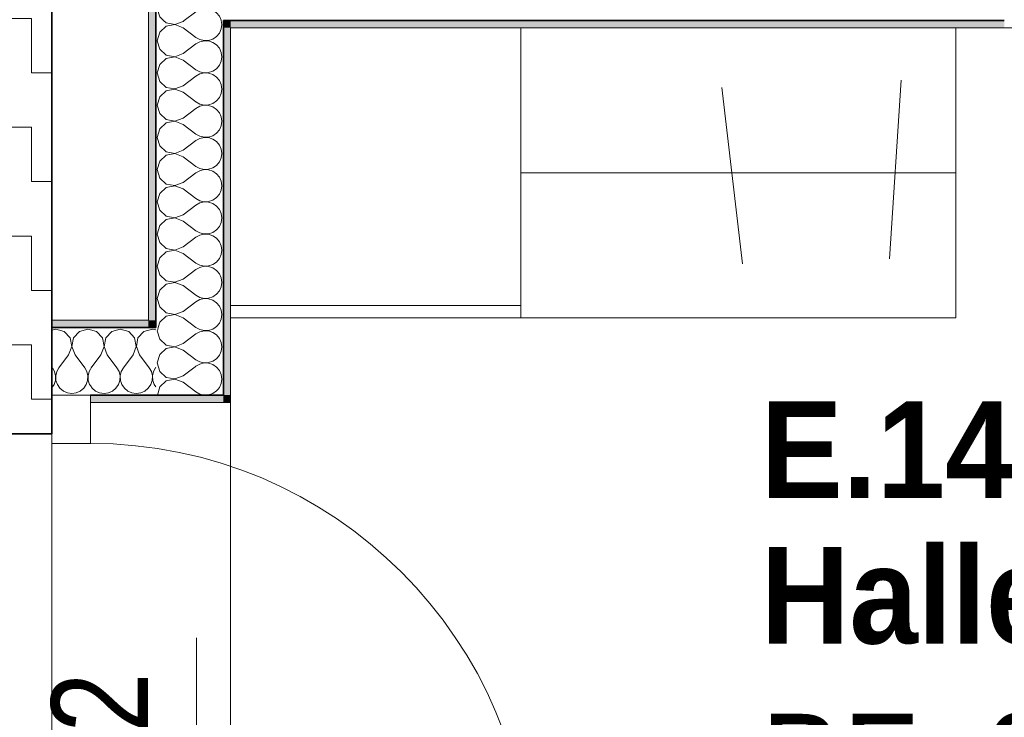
# Model space of a CAD drawing. Header units: metres. Extents: x -7.1 to 26.5, y -14.7 to 18.1.
# Tile 152 of 182: x 14.8 to 16.9, y 6.8 to 8.2. Entities that reach past the tile are written whole.
import ezdxf

# ---------------------------------------------------------------- set-up
doc = ezdxf.new("R2010")
doc.units = ezdxf.units.M
doc.header["$PDMODE"] = 65
doc.linetypes.add('AUSGEZOGEN', pattern=[0])
for name, color, linetype in [('XR$1$010 Aussenwände', 7, 'AUSGEZOGEN'), ('XR$1$010 Türen', 7, 'AUSGEZOGEN'), ('XR$1$015 Innenwände', 7, 'AUSGEZOGEN'), ('XR$1$015 Innenwände Schichttrennlinien', 7, 'AUSGEZOGEN'), ('XR$1$030 Bodenaufbauten', 7, 'AUSGEZOGEN'), ('XR$1$056 Lift', 7, 'AUSGEZOGEN'), ('XR$1$060 Möbel Einbau', 7, 'AUSGEZOGEN'), ('XR$1$065 Möbel Einrichtung', 7, 'AUSGEZOGEN'), ('XR$1$080 Raumdefinitionen Kontur', 7, 'AUSGEZOGEN'), ('XR$2$080 Raumdefinitionen Text_1', 7, 'AUSGEZOGEN'), ('XR$2$105 Bemassungen 100', 7, 'AUSGEZOGEN'), ('XR$3$010 Aussenwände Bauteilschraffuren', 7, 'AUSGEZOGEN'), ('XR$3$015 Innenwände Bauteilschraffuren', 7, 'AUSGEZOGEN'), ('XR$3$035 Decken', 7, 'AUSGEZOGEN')]:
    doc.layers.add(name, color=color, linetype=linetype)
doc.styles.add('ARIAL', font='arial.ttf')
doc.dimstyles.new('DIMSTYLE_7', dxfattribs={"dimtxt": 0.2, "dimasz": 0.3, "dimexe": 0, "dimexo": 0, "dimgap": 0.1, "dimtad": 2, "dimdec": 1, "dimlfac": 100, "dimrnd": 0.5, "dimzin": 4, "dimdsep": 46, "dimtxsty": 'ARIAL', "dimblk1": 'ALL_ML_STRICH', "dimblk2": 'ALL_ML_STRICH', "dimsah": 1, "dimcen": 0, "dimclrd": 7, "dimclre": 7, "dimclrt": 7, "dimadec": 0, "dimazin": 0, "dimtfac": 1, "dimtdec": 0, "dimtix": 1, "dimtmove": 2, "dimatfit": 3, "dimfxl": 0, "dimtvp": 1.2, "dimtzin": 0, "dimlwd": 0, "dimlwe": 18, "dimarcsym": 0})

# ---------------------------------------------------------------- blocks, each defined once
blk = doc.blocks.new('ALL_ML_STRICH')
at = {"color": 0, "linetype": 'ByBlock', "lineweight": -2}
for p, q in [((0, -0.5), (0, 0.5)), ((-0.3, -0.3), (0.3, 0.3)), ((-1, 0), (0.5, 0))]:
    blk.add_line(p, q, dxfattribs=at)
blk = doc.blocks.new('*D221')
at = {"layer": 'DEFPOINTS', "color": 7, "linetype": 'AUSGEZOGEN', "lineweight": 18, "transparency": 33554687}
for p in [(14.8672, 6.6514), (15.0463, 6.6314), (15.1909, 6.6314)]:
    blk.add_point(p, dxfattribs=at)
at = {"layer": 'XR$2$105 Bemassungen 100', "color": 7, "linetype": 'AUSGEZOGEN', "lineweight": -2, "transparency": 33554687}
for p, q in [((15.0509, 6.6514), (15.1909, 6.6514)), ((15.1909, 6.6314), (15.1909, 6.6514)), ((15.1909, 6.6314), (15.1909, 6.6314))]:
    blk.add_line(p, q, dxfattribs=at)
at = {"layer": 'XR$2$105 Bemassungen 100', "color": 7, "linetype": 'AUSGEZOGEN', "lineweight": 18, "transparency": 33554687, "xscale": 0.3, "yscale": 0.3, "zscale": 0.3}
for p, rotation in [((15.1909, 6.6314), 270), ((15.1909, 6.6514), 90)]:
    blk.add_blockref('ALL_ML_STRICH', p, dxfattribs=dict(at, rotation=rotation))
at = {"layer": 'XR$2$105 Bemassungen 100', "color": 7, "linetype": 'AUSGEZOGEN', "lineweight": 18, "transparency": 33554687, "insert": (14.9909, 6.7974), "char_height": 0.2, "width": 0.48, "attachment_point": 5, "rotation": 90, "style": 'ARIAL'}
blk.add_mtext('\\W0.80;\\A1;{\\A1;{2\\H0.132000;\\S^ ;}}', dxfattribs=at)
blk = doc.blocks.new('COMPLEXOBJECT_262')
at = {"layer": 'XR$3$015 Innenwände Bauteilschraffuren', "color": 8, "linetype": 'AUSGEZOGEN', "lineweight": 13, "transparency": 33554687}
for p, q in [((15.1109, 7.5694), (15.1101, 7.5667)), ((15.1101, 7.5667), (15.1151, 7.5491)), ((15.1151, 7.5491), (15.1285, 7.5369)), ((15.1285, 7.5369), (15.1464, 7.5335)), ((15.1151, 7.5175), (15.1101, 7.5)), ((15.1285, 7.5298), (15.1151, 7.5175)), ((15.1464, 7.5332), (15.1285, 7.5298)), ((15.1464, 7.5335), (15.1467, 7.5336)), ((15.1475, 7.5328), (15.1464, 7.5332)), ((15.1101, 7.5), (15.1151, 7.4825)), ((15.1151, 7.4825), (15.1285, 7.4702)), ((15.1464, 7.4668), (15.1634, 7.4733)), ((15.1634, 7.4733), (15.1883, 7.492)), ((15.1285, 7.4631), (15.1151, 7.4509)), ((15.1285, 7.4702), (15.1464, 7.4668)), ((15.1464, 7.4665), (15.1285, 7.4631)), ((15.1634, 7.46), (15.1464, 7.4665)), ((15.1634, 7.46), (15.1901, 7.44)), ((15.1151, 7.4509), (15.1102, 7.4335)), ((15.1901, 7.44), (15.1982, 7.4355)), ((15.1982, 7.4355), (15.207, 7.4335)), ((15.2078, 7.4335), (15.2163, 7.4339)), ((15.2163, 7.4339), (15.225, 7.4369)), ((15.225, 7.4369), (15.2326, 7.4421)), ((15.2326, 7.4421), (15.2351, 7.4451))]:
    blk.add_line(p, q, dxfattribs=at)
blk = doc.blocks.new('COMPLEXOBJECT_267')
at = {"layer": 'XR$3$015 Innenwände Bauteilschraffuren', "color": 8, "linetype": 'AUSGEZOGEN', "lineweight": 13, "transparency": 33554687}
for p, q in [((15.1285, 8.3298), (15.1151, 8.3175)), ((15.1158, 8.3485), (15.1285, 8.3369)), ((15.1285, 8.3369), (15.1464, 8.3335)), ((15.1464, 8.3332), (15.1285, 8.3298)), ((15.1464, 8.3335), (15.1634, 8.34)), ((15.1634, 8.3267), (15.1464, 8.3332)), ((15.1634, 8.34), (15.1748, 8.3485)), ((15.2422, 8.3424), (15.2395, 8.3485)), ((15.2434, 8.3333), (15.2422, 8.3424)), ((15.2422, 8.3242), (15.2434, 8.3333)), ((15.1151, 8.3175), (15.1101, 8.3)), ((15.1634, 8.3267), (15.1901, 8.3067)), ((15.225, 8.3035), (15.2326, 8.3087)), ((15.2326, 8.3087), (15.2385, 8.3158)), ((15.2385, 8.3158), (15.2422, 8.3242)), ((15.1101, 8.3), (15.1151, 8.2825)), ((15.1634, 8.2733), (15.1901, 8.2933)), ((15.1901, 8.3067), (15.1982, 8.3022)), ((15.1982, 8.2978), (15.1901, 8.2933)), ((15.1982, 8.3022), (15.2071, 8.3001)), ((15.2071, 8.2999), (15.1982, 8.2978)), ((15.2071, 8.3001), (15.2163, 8.3006)), ((15.2163, 8.2994), (15.2071, 8.2999)), ((15.2163, 8.3006), (15.225, 8.3035)), ((15.225, 8.2965), (15.2163, 8.2994)), ((15.2326, 8.2913), (15.225, 8.2965)), ((15.2385, 8.2842), (15.2326, 8.2913)), ((15.1151, 8.2825), (15.1285, 8.2702)), ((15.1285, 8.2702), (15.1464, 8.2668)), ((15.1464, 8.2668), (15.1634, 8.2733)), ((15.2422, 8.2758), (15.2385, 8.2842)), ((15.2434, 8.2667), (15.2422, 8.2758)), ((15.1151, 8.2509), (15.1101, 8.2333)), ((15.1285, 8.2631), (15.1151, 8.2509)), ((15.1464, 8.2665), (15.1285, 8.2631)), ((15.1634, 8.26), (15.1464, 8.2665)), ((15.1634, 8.26), (15.1901, 8.24)), ((15.2326, 8.2421), (15.2385, 8.2491)), ((15.2385, 8.2491), (15.2422, 8.2576)), ((15.2422, 8.2576), (15.2434, 8.2667)), ((15.1101, 8.2333), (15.1151, 8.2158)), ((15.1659, 8.2085), (15.1901, 8.2267)), ((15.1901, 8.24), (15.1982, 8.2355)), ((15.1982, 8.2311), (15.1901, 8.2267)), ((15.1982, 8.2355), (15.2071, 8.2335)), ((15.2071, 8.2332), (15.1982, 8.2311)), ((15.2071, 8.2335), (15.2163, 8.2339)), ((15.2163, 8.2328), (15.2071, 8.2332)), ((15.2163, 8.2339), (15.225, 8.2369)), ((15.225, 8.2298), (15.2163, 8.2328)), ((15.225, 8.2369), (15.2326, 8.2421)), ((15.2326, 8.2246), (15.225, 8.2298)), ((15.1151, 8.2158), (15.1231, 8.2085)), ((15.2385, 8.2175), (15.2326, 8.2246)), ((15.2422, 8.2091), (15.2385, 8.2175)), ((15.2423, 8.2085), (15.2422, 8.2091))]:
    blk.add_line(p, q, dxfattribs=at)
blk = doc.blocks.new('COMPLEXOBJECT_268')
at = {"layer": 'XR$3$015 Innenwände Bauteilschraffuren', "color": 8, "linetype": 'AUSGEZOGEN', "lineweight": 13, "transparency": 33554687}
for p, q in [((15.1231, 8.2085), (15.1285, 8.2035)), ((15.1464, 8.2001), (15.1634, 8.2067)), ((15.1634, 8.2067), (15.1659, 8.2085)), ((15.2434, 8.2), (15.2423, 8.2085)), ((15.1285, 8.1965), (15.1151, 8.1842)), ((15.1285, 8.2035), (15.1464, 8.2001)), ((15.1464, 8.1999), (15.1285, 8.1965)), ((15.1634, 8.1933), (15.1464, 8.1999)), ((15.1634, 8.1933), (15.1901, 8.1733)), ((15.2385, 8.1825), (15.2422, 8.1909)), ((15.2422, 8.1909), (15.2434, 8.2)), ((15.1151, 8.1842), (15.1101, 8.1667)), ((15.1101, 8.1667), (15.1151, 8.1491)), ((15.1901, 8.1733), (15.1982, 8.1689)), ((15.1982, 8.1689), (15.2071, 8.1668)), ((15.2071, 8.1665), (15.1982, 8.1645)), ((15.2071, 8.1668), (15.2163, 8.1672)), ((15.2163, 8.1661), (15.2071, 8.1665)), ((15.2163, 8.1672), (15.225, 8.1702)), ((15.225, 8.1631), (15.2163, 8.1661)), ((15.225, 8.1702), (15.2326, 8.1754)), ((15.2326, 8.1754), (15.2385, 8.1825)), ((15.1151, 8.1491), (15.1285, 8.1369)), ((15.1634, 8.14), (15.1901, 8.16)), ((15.1982, 8.1645), (15.1901, 8.16)), ((15.2326, 8.1579), (15.225, 8.1631)), ((15.2385, 8.1509), (15.2326, 8.1579)), ((15.2422, 8.1424), (15.2385, 8.1509)), ((15.1285, 8.1298), (15.1151, 8.1175)), ((15.1285, 8.1369), (15.1464, 8.1335)), ((15.1464, 8.1332), (15.1285, 8.1298)), ((15.1464, 8.1335), (15.1634, 8.14)), ((15.1634, 8.1267), (15.1464, 8.1332)), ((15.1634, 8.1267), (15.1901, 8.1067)), ((15.2434, 8.1333), (15.2422, 8.1424)), ((15.2422, 8.1242), (15.2434, 8.1333)), ((15.1151, 8.1175), (15.1101, 8.1)), ((15.1901, 8.1067), (15.1982, 8.1022)), ((15.225, 8.1035), (15.2326, 8.1087)), ((15.2326, 8.1087), (15.2385, 8.1158)), ((15.2385, 8.1158), (15.2422, 8.1242)), ((15.1101, 8.1), (15.1151, 8.0825)), ((15.1634, 8.0733), (15.1901, 8.0933)), ((15.1982, 8.0978), (15.1901, 8.0933)), ((15.1982, 8.1022), (15.2071, 8.1001)), ((15.2071, 8.0999), (15.1982, 8.0978)), ((15.2071, 8.1001), (15.2163, 8.1006)), ((15.2163, 8.0994), (15.2071, 8.0999)), ((15.2163, 8.1006), (15.225, 8.1035)), ((15.225, 8.0965), (15.2163, 8.0994)), ((15.2326, 8.0913), (15.225, 8.0965)), ((15.2385, 8.0842), (15.2326, 8.0913)), ((15.2422, 8.0758), (15.2385, 8.0842)), ((15.1151, 8.0825), (15.1285, 8.0702)), ((15.1285, 8.0702), (15.1464, 8.0668)), ((15.1464, 8.0665), (15.1285, 8.0631)), ((15.1464, 8.0668), (15.1634, 8.0733)), ((15.1634, 8.06), (15.1464, 8.0665)), ((15.2434, 8.0667), (15.2422, 8.0758)), ((15.2422, 8.0576), (15.2434, 8.0667)), ((15.1151, 8.0509), (15.1101, 8.0333)), ((15.1285, 8.0631), (15.1151, 8.0509)), ((15.1634, 8.06), (15.1901, 8.04)), ((15.2326, 8.0421), (15.2385, 8.0491)), ((15.2385, 8.0491), (15.2422, 8.0576)), ((15.1101, 8.0333), (15.1151, 8.0158)), ((15.1634, 8.0067), (15.1901, 8.0267)), ((15.1901, 8.04), (15.1982, 8.0355)), ((15.1982, 8.0311), (15.1901, 8.0267)), ((15.1982, 8.0355), (15.2071, 8.0335)), ((15.2071, 8.0332), (15.1982, 8.0311)), ((15.2071, 8.0335), (15.2163, 8.0339)), ((15.2163, 8.0328), (15.2071, 8.0332)), ((15.2163, 8.0339), (15.225, 8.0369)), ((15.225, 8.0298), (15.2163, 8.0328)), ((15.225, 8.0369), (15.2326, 8.0421)), ((15.2326, 8.0246), (15.225, 8.0298)), ((15.2385, 8.0175), (15.2326, 8.0246)), ((15.1151, 8.0158), (15.1285, 8.0035)), ((15.1285, 8.0035), (15.1464, 8.0001)), ((15.1464, 8.0001), (15.1634, 8.0067)), ((15.2422, 8.0091), (15.2385, 8.0175)), ((15.2434, 8), (15.2422, 8.0091)), ((15.1151, 7.9842), (15.1101, 7.9667)), ((15.1285, 7.9965), (15.1151, 7.9842)), ((15.1464, 7.9999), (15.1285, 7.9965)), ((15.1634, 7.9933), (15.1464, 7.9999)), ((15.1634, 7.9933), (15.1901, 7.9733)), ((15.2326, 7.9754), (15.2385, 7.9825)), ((15.2385, 7.9825), (15.2422, 7.9909)), ((15.2422, 7.9909), (15.2434, 8)), ((15.1101, 7.9667), (15.1151, 7.9491)), ((15.1901, 7.9733), (15.1982, 7.9689)), ((15.1982, 7.9645), (15.1901, 7.96)), ((15.1982, 7.9689), (15.2071, 7.9668)), ((15.2071, 7.9665), (15.1982, 7.9645)), ((15.2071, 7.9668), (15.2163, 7.9672)), ((15.2163, 7.9661), (15.2071, 7.9665)), ((15.2163, 7.9672), (15.225, 7.9702)), ((15.225, 7.9631), (15.2163, 7.9661)), ((15.225, 7.9702), (15.2326, 7.9754)), ((15.2326, 7.9579), (15.225, 7.9631)), ((15.1151, 7.9491), (15.1285, 7.9369)), ((15.1634, 7.94), (15.1901, 7.96)), ((15.2385, 7.9509), (15.2326, 7.9579)), ((15.2422, 7.9424), (15.2385, 7.9509)), ((15.2434, 7.9333), (15.2422, 7.9424)), ((15.1285, 7.9298), (15.1151, 7.9175)), ((15.1285, 7.9369), (15.1464, 7.9335)), ((15.1464, 7.9332), (15.1285, 7.9298)), ((15.1464, 7.9335), (15.1634, 7.94)), ((15.1634, 7.9267), (15.1464, 7.9332)), ((15.1634, 7.9267), (15.1901, 7.9067)), ((15.2385, 7.9158), (15.2422, 7.9242)), ((15.2422, 7.9242), (15.2434, 7.9333)), ((15.1151, 7.9175), (15.1101, 7.9)), ((15.1901, 7.9067), (15.1982, 7.9022)), ((15.1982, 7.9022), (15.2071, 7.9001)), ((15.2163, 7.9006), (15.225, 7.9035)), ((15.225, 7.9035), (15.2326, 7.9087)), ((15.2326, 7.9087), (15.2385, 7.9158)), ((15.1101, 7.9), (15.1151, 7.8825)), ((15.1151, 7.8825), (15.1285, 7.8702)), ((15.1634, 7.8733), (15.1901, 7.8933)), ((15.1982, 7.8978), (15.1901, 7.8933)), ((15.2071, 7.8999), (15.1982, 7.8978)), ((15.2071, 7.9001), (15.2163, 7.9006)), ((15.2163, 7.8994), (15.2071, 7.8999)), ((15.225, 7.8965), (15.2163, 7.8994)), ((15.2326, 7.8913), (15.225, 7.8965)), ((15.2385, 7.8842), (15.2326, 7.8913)), ((15.2422, 7.8758), (15.2385, 7.8842)), ((15.1285, 7.8631), (15.1151, 7.8509)), ((15.1285, 7.8702), (15.1464, 7.8668)), ((15.1464, 7.8665), (15.1285, 7.8631)), ((15.1464, 7.8668), (15.1634, 7.8733)), ((15.1634, 7.86), (15.1464, 7.8665)), ((15.1634, 7.86), (15.1901, 7.84)), ((15.2434, 7.8667), (15.2422, 7.8758)), ((15.2422, 7.8576), (15.2434, 7.8667)), ((15.1151, 7.8509), (15.1101, 7.8333)), ((15.1901, 7.84), (15.1982, 7.8355)), ((15.225, 7.8369), (15.2326, 7.8421)), ((15.2326, 7.8421), (15.2385, 7.8491)), ((15.2385, 7.8491), (15.2422, 7.8576)), ((15.1101, 7.8333), (15.1151, 7.8158)), ((15.1634, 7.8067), (15.1901, 7.8267)), ((15.1982, 7.8311), (15.1901, 7.8267)), ((15.1982, 7.8355), (15.2071, 7.8335)), ((15.2071, 7.8332), (15.1982, 7.8311)), ((15.2071, 7.8335), (15.2163, 7.8339)), ((15.2163, 7.8328), (15.2071, 7.8332)), ((15.2163, 7.8339), (15.225, 7.8369)), ((15.225, 7.8298), (15.2163, 7.8328)), ((15.2326, 7.8246), (15.225, 7.8298)), ((15.2385, 7.8175), (15.2326, 7.8246)), ((15.1151, 7.8158), (15.1285, 7.8035)), ((15.1285, 7.8035), (15.1464, 7.8001)), ((15.1464, 7.7999), (15.1285, 7.7965)), ((15.1464, 7.8001), (15.1634, 7.8067)), ((15.1634, 7.7933), (15.1464, 7.7999)), ((15.2422, 7.8091), (15.2385, 7.8175)), ((15.2434, 7.8), (15.2422, 7.8091)), ((15.2422, 7.7909), (15.2434, 7.8)), ((15.1151, 7.7842), (15.1101, 7.7667)), ((15.1285, 7.7965), (15.1151, 7.7842)), ((15.1634, 7.7933), (15.1901, 7.7733)), ((15.2326, 7.7754), (15.2385, 7.7825)), ((15.2385, 7.7825), (15.2422, 7.7909)), ((15.1101, 7.7667), (15.1151, 7.7491)), ((15.1634, 7.74), (15.1901, 7.76)), ((15.1901, 7.7733), (15.1982, 7.7689)), ((15.1982, 7.7645), (15.1901, 7.76)), ((15.1982, 7.7689), (15.2071, 7.7668)), ((15.2071, 7.7665), (15.1982, 7.7645)), ((15.2071, 7.7668), (15.2163, 7.7672)), ((15.2163, 7.7661), (15.2071, 7.7665)), ((15.2163, 7.7672), (15.225, 7.7702)), ((15.225, 7.7631), (15.2163, 7.7661)), ((15.225, 7.7702), (15.2326, 7.7754)), ((15.2326, 7.7579), (15.225, 7.7631)), ((15.1151, 7.7491), (15.1285, 7.7369)), ((15.1464, 7.7335), (15.1634, 7.74)), ((15.2385, 7.7509), (15.2326, 7.7579)), ((15.2422, 7.7424), (15.2385, 7.7509)), ((15.2434, 7.7333), (15.2422, 7.7424)), ((15.1151, 7.7175), (15.1101, 7.7)), ((15.1285, 7.7298), (15.1151, 7.7175)), ((15.1285, 7.7369), (15.1464, 7.7335)), ((15.1464, 7.7332), (15.1285, 7.7298)), ((15.1634, 7.7267), (15.1464, 7.7332)), ((15.1634, 7.7267), (15.1901, 7.7067)), ((15.2385, 7.7158), (15.2422, 7.7242)), ((15.2422, 7.7242), (15.2434, 7.7333)), ((15.1101, 7.7), (15.1151, 7.6825)), ((15.1901, 7.7067), (15.1982, 7.7022)), ((15.1982, 7.6978), (15.1901, 7.6933)), ((15.1982, 7.7022), (15.2071, 7.7001)), ((15.2071, 7.6999), (15.1982, 7.6978)), ((15.2071, 7.7001), (15.2163, 7.7006)), ((15.2163, 7.6994), (15.2071, 7.6999)), ((15.2163, 7.7006), (15.225, 7.7035)), ((15.225, 7.6965), (15.2163, 7.6994)), ((15.225, 7.7035), (15.2326, 7.7087)), ((15.2326, 7.7087), (15.2385, 7.7158)), ((15.1151, 7.6825), (15.1285, 7.6702)), ((15.1634, 7.6733), (15.1901, 7.6933)), ((15.2326, 7.6913), (15.225, 7.6965)), ((15.2385, 7.6842), (15.2326, 7.6913)), ((15.2422, 7.6758), (15.2385, 7.6842)), ((15.1285, 7.6631), (15.1151, 7.6509)), ((15.1285, 7.6702), (15.1464, 7.6668)), ((15.1464, 7.6665), (15.1285, 7.6631)), ((15.1464, 7.6668), (15.1634, 7.6733)), ((15.1634, 7.66), (15.1464, 7.6665)), ((15.1634, 7.66), (15.1901, 7.64)), ((15.2385, 7.6491), (15.2422, 7.6576)), ((15.2434, 7.6667), (15.2422, 7.6758)), ((15.2422, 7.6576), (15.2434, 7.6667)), ((15.1151, 7.6509), (15.1101, 7.6333)), ((15.1901, 7.64), (15.1982, 7.6355)), ((15.2163, 7.6339), (15.225, 7.6369)), ((15.225, 7.6369), (15.2326, 7.6421)), ((15.2326, 7.6421), (15.2385, 7.6491)), ((15.1101, 7.6333), (15.1151, 7.6158)), ((15.1151, 7.6158), (15.1285, 7.6035)), ((15.1634, 7.6067), (15.1901, 7.6267)), ((15.1982, 7.6311), (15.1901, 7.6267)), ((15.1982, 7.6355), (15.2071, 7.6335)), ((15.2071, 7.6332), (15.1982, 7.6311)), ((15.2071, 7.6335), (15.2163, 7.6339)), ((15.2163, 7.6328), (15.2071, 7.6332)), ((15.225, 7.6298), (15.2163, 7.6328)), ((15.2326, 7.6246), (15.225, 7.6298)), ((15.2385, 7.6175), (15.2326, 7.6246)), ((15.2422, 7.6091), (15.2385, 7.6175)), ((15.1285, 7.5965), (15.1151, 7.5842)), ((15.1285, 7.6035), (15.1464, 7.6001)), ((15.1464, 7.5999), (15.1285, 7.5965)), ((15.1464, 7.6001), (15.1634, 7.6067)), ((15.1634, 7.5933), (15.1464, 7.5999)), ((15.2434, 7.6), (15.2422, 7.6091)), ((15.2422, 7.5909), (15.2434, 7.6)), ((15.1151, 7.5842), (15.112, 7.5735)), ((15.1634, 7.5933), (15.1899, 7.5735)), ((15.2298, 7.5735), (15.2326, 7.5754)), ((15.2326, 7.5754), (15.2385, 7.5825)), ((15.2385, 7.5825), (15.2422, 7.5909))]:
    blk.add_line(p, q, dxfattribs=at)
blk = doc.blocks.new('COMPLEXOBJECT_269')
at = {"layer": 'XR$3$015 Innenwände Bauteilschraffuren', "color": 8, "linetype": 'AUSGEZOGEN', "lineweight": 13, "transparency": 33554687}
for p, q in [((15.112, 7.5735), (15.1109, 7.5694)), ((15.1634, 7.54), (15.1901, 7.56)), ((15.1899, 7.5735), (15.1901, 7.5733)), ((15.1901, 7.5733), (15.1982, 7.5689)), ((15.1982, 7.5645), (15.1901, 7.56)), ((15.1982, 7.5689), (15.2071, 7.5668)), ((15.2071, 7.5665), (15.1982, 7.5645)), ((15.2071, 7.5668), (15.2163, 7.5672)), ((15.2163, 7.5661), (15.2071, 7.5665)), ((15.2163, 7.5672), (15.225, 7.5702)), ((15.225, 7.5631), (15.2163, 7.5661)), ((15.225, 7.5702), (15.2298, 7.5735)), ((15.2326, 7.5579), (15.225, 7.5631)), ((15.2385, 7.5509), (15.2326, 7.5579)), ((15.1467, 7.5336), (15.1634, 7.54)), ((15.2422, 7.5424), (15.2385, 7.5509)), ((15.2434, 7.5333), (15.2422, 7.5424)), ((15.1634, 7.5267), (15.1475, 7.5328)), ((15.1634, 7.5267), (15.1901, 7.5067)), ((15.2326, 7.5087), (15.2385, 7.5158)), ((15.2385, 7.5158), (15.2422, 7.5242)), ((15.2422, 7.5242), (15.2434, 7.5333)), ((15.1901, 7.5067), (15.1982, 7.5022)), ((15.1982, 7.4978), (15.1901, 7.4933)), ((15.1982, 7.5022), (15.2071, 7.5001)), ((15.2071, 7.4999), (15.1982, 7.4978)), ((15.2071, 7.5001), (15.2163, 7.5006)), ((15.2163, 7.4994), (15.2071, 7.4999)), ((15.2163, 7.5006), (15.225, 7.5035)), ((15.225, 7.4965), (15.2163, 7.4994)), ((15.225, 7.5035), (15.2326, 7.5087)), ((15.2326, 7.4913), (15.225, 7.4965)), ((15.1883, 7.492), (15.1901, 7.4933)), ((15.2385, 7.4842), (15.2326, 7.4913)), ((15.2422, 7.4758), (15.2385, 7.4842)), ((15.2434, 7.4667), (15.2422, 7.4758)), ((15.2385, 7.4491), (15.2422, 7.4576)), ((15.2422, 7.4576), (15.2434, 7.4667)), ((15.2351, 7.4451), (15.2385, 7.4491))]:
    blk.add_line(p, q, dxfattribs=at)
blk = doc.blocks.new('COMPLEXOBJECT_270')
at = {"layer": 'XR$3$015 Innenwände Bauteilschraffuren', "color": 8, "linetype": 'AUSGEZOGEN', "lineweight": 13, "transparency": 33554687}
for p, q in [((14.9842, 7.5652), (14.9718, 7.5687)), ((14.9965, 7.5517), (14.9842, 7.5652)), ((15.0158, 7.5652), (15.0035, 7.5517)), ((15.0333, 7.5702), (15.0158, 7.5652)), ((15.0509, 7.5652), (15.0333, 7.5702)), ((15.0631, 7.5517), (15.0509, 7.5652)), ((15.0825, 7.5652), (15.0702, 7.5517)), ((15.1, 7.5702), (15.0825, 7.5652)), ((15.1068, 7.5682), (15.1, 7.5702)), ((14.9999, 7.5338), (14.9965, 7.5517)), ((15.0035, 7.5517), (15.0001, 7.5338)), ((15.0665, 7.5338), (15.0631, 7.5517)), ((15.0702, 7.5517), (15.0668, 7.5338)), ((14.9933, 7.5168), (14.9733, 7.4902)), ((14.9933, 7.5168), (14.9999, 7.5338)), ((15.0001, 7.5338), (15.0067, 7.5168)), ((15.0067, 7.5168), (15.0267, 7.4902)), ((15.06, 7.5168), (15.04, 7.4902)), ((15.06, 7.5168), (15.0665, 7.5338)), ((15.0668, 7.5338), (15.0733, 7.5168)), ((15.0733, 7.5168), (15.0933, 7.4902)), ((14.9733, 7.4902), (14.9718, 7.4873)), ((15.0311, 7.4821), (15.0267, 7.4902)), ((15.0332, 7.4732), (15.0311, 7.4821)), ((15.0328, 7.464), (15.0332, 7.4732)), ((15.0355, 7.4821), (15.0335, 7.4732)), ((15.0335, 7.4732), (15.0339, 7.464)), ((15.04, 7.4902), (15.0355, 7.4821)), ((15.0978, 7.4821), (15.0933, 7.4902)), ((15.0999, 7.4732), (15.0978, 7.4821)), ((15.0994, 7.464), (15.0999, 7.4732)), ((15.1022, 7.4821), (15.1001, 7.4732)), ((15.1001, 7.4732), (15.1006, 7.464)), ((15.1067, 7.4902), (15.1022, 7.4821)), ((15.1068, 7.4903), (15.1067, 7.4902)), ((14.9718, 7.453), (14.9754, 7.4477)), ((15.0246, 7.4477), (15.0298, 7.4553)), ((15.0298, 7.4553), (15.0328, 7.464)), ((15.0339, 7.464), (15.0369, 7.4553)), ((15.0369, 7.4553), (15.0421, 7.4477)), ((15.0913, 7.4477), (15.0965, 7.4553)), ((15.0965, 7.4553), (15.0994, 7.464)), ((15.1006, 7.464), (15.1035, 7.4553)), ((15.1035, 7.4553), (15.1068, 7.4505)), ((14.9754, 7.4477), (14.9825, 7.4418)), ((14.9825, 7.4418), (14.9909, 7.4381)), ((14.9909, 7.4381), (15, 7.4368)), ((15, 7.4368), (15.0091, 7.4381)), ((15.0091, 7.4381), (15.0175, 7.4418)), ((15.0175, 7.4418), (15.0246, 7.4477)), ((15.0421, 7.4477), (15.0491, 7.4418)), ((15.0491, 7.4418), (15.0576, 7.4381)), ((15.0576, 7.4381), (15.0667, 7.4368)), ((15.0667, 7.4368), (15.0758, 7.4381)), ((15.0758, 7.4381), (15.0842, 7.4418)), ((15.0842, 7.4418), (15.0913, 7.4477))]:
    blk.add_line(p, q, dxfattribs=at)
blk = doc.blocks.new('COMPLEXOBJECT_271')
at = {"layer": 'XR$3$015 Innenwände Bauteilschraffuren', "color": 8, "linetype": 'AUSGEZOGEN', "lineweight": 13, "transparency": 33554687}
for p, q in [((14.9, 7.5702), (14.8918, 7.5678)), ((14.9175, 7.5652), (14.9, 7.5702)), ((14.9298, 7.5517), (14.9175, 7.5652)), ((14.9491, 7.5652), (14.9369, 7.5517)), ((14.9667, 7.5702), (14.9491, 7.5652)), ((14.9718, 7.5687), (14.9667, 7.5702)), ((14.9332, 7.5338), (14.9298, 7.5517)), ((14.9369, 7.5517), (14.9335, 7.5338)), ((14.9267, 7.5168), (14.9067, 7.4902)), ((14.9267, 7.5168), (14.9332, 7.5338)), ((14.9335, 7.5338), (14.94, 7.5168)), ((14.94, 7.5168), (14.96, 7.4902)), ((14.8918, 7.4923), (14.8933, 7.4902)), ((14.8978, 7.4821), (14.8933, 7.4902)), ((14.8999, 7.4732), (14.8978, 7.4821)), ((14.8994, 7.464), (14.8999, 7.4732)), ((14.9022, 7.4821), (14.9001, 7.4732)), ((14.9001, 7.4732), (14.9006, 7.464)), ((14.9067, 7.4902), (14.9022, 7.4821)), ((14.9645, 7.4821), (14.96, 7.4902)), ((14.9665, 7.4732), (14.9645, 7.4821)), ((14.9661, 7.464), (14.9665, 7.4732)), ((14.9689, 7.4821), (14.9668, 7.4732)), ((14.9668, 7.4732), (14.9672, 7.464)), ((14.9718, 7.4873), (14.9689, 7.4821)), ((14.8918, 7.4484), (14.8965, 7.4553)), ((14.8965, 7.4553), (14.8994, 7.464)), ((14.9006, 7.464), (14.9035, 7.4553)), ((14.9035, 7.4553), (14.9087, 7.4477)), ((14.9579, 7.4477), (14.9631, 7.4553)), ((14.9631, 7.4553), (14.9661, 7.464)), ((14.9672, 7.464), (14.9702, 7.4553)), ((14.9702, 7.4553), (14.9718, 7.453)), ((14.9087, 7.4477), (14.9158, 7.4418)), ((14.9158, 7.4418), (14.9242, 7.4381)), ((14.9242, 7.4381), (14.9333, 7.4368)), ((14.9333, 7.4368), (14.9424, 7.4381)), ((14.9424, 7.4381), (14.9509, 7.4418)), ((14.9509, 7.4418), (14.9579, 7.4477))]:
    blk.add_line(p, q, dxfattribs=at)

msp = doc.modelspace()

# ---------------------------------------------------------------- hatches: boundary and pattern name
at = {"layer": 'XR$3$010 Aussenwände Bauteilschraffuren', "linetype": 'AUSGEZOGEN', "lineweight": 13, "transparency": 33554687}
h = msp.add_hatch(dxfattribs=at)
h.set_pattern_fill('MUSTER', scale=0.1125, style=0, pattern_type=2)
h.set_pattern_definition([(0, (0.225, 0.225), (0.1125, 0.1125), [0.1125, -0.1125]), (90, (0.225, 0.225), (-0.1125, 0.1125), [0.1125, -0.1125])])
h.paths.add_polyline_path([(14.8918, 10.7335), (14.8918, 11.8885), (14.6918, 11.8885), (14.6918, 11.8885), (14.5118, 11.8885), (14.5118, 11.6885), (14.6918, 11.6885), (14.6918, 7.3535), (14.8918, 7.3535)], flags=0)
at = {"layer": 'XR$3$015 Innenwände Bauteilschraffuren', "linetype": 'AUSGEZOGEN', "lineweight": 13, "true_color": 0x202020, "transparency": 33554687}
for points in [[(15.1068, 7.5885), (15.1068, 10.7335), (15.0918, 10.7335), (15.0918, 7.5885)], [(15.2618, 8.1935), (15.2618, 8.2085), (15.2468, 8.2085), (15.2468, 8.1935)], [(16.8618, 8.2085), (15.2618, 8.2085), (15.2618, 8.1935), (16.8618, 8.1935)], [(15.2618, 7.4335), (15.2618, 8.1935), (15.2468, 8.1935), (15.2468, 7.4335)], [(14.9718, 7.5885), (14.8918, 7.5885), (14.8918, 7.5735), (14.9718, 7.5735)], [(15.0918, 7.5885), (14.9718, 7.5885), (14.9718, 7.5735), (15.0918, 7.5735)], [(15.0918, 7.5885), (15.0918, 7.5735), (15.1068, 7.5735)], [(15.1068, 7.5885), (15.0918, 7.5885), (15.1068, 7.5735)], [(15.2468, 7.4335), (14.9718, 7.4335), (14.9718, 7.4185), (15.2468, 7.4185)], [(15.2468, 7.4335), (15.2468, 7.4185), (15.2618, 7.4185)], [(15.2618, 7.4335), (15.2468, 7.4335), (15.2618, 7.4185)]]:
    msp.add_hatch(color=250, dxfattribs=at).paths.add_polyline_path(points)

# ---------------------------------------------------------------- linework, layer by layer
at = {"layer": 'XR$1$010 Aussenwände', "color": 7, "linetype": 'AUSGEZOGEN', "lineweight": 35, "transparency": 33554687}
for p, q in [((14.8918, 7.3535), (14.8918, 10.7335)), ((14.8918, 7.3535), (14.8918, 7.4335)), ((14.6918, 7.3535), (14.8918, 7.3535))]:
    msp.add_line(p, q, dxfattribs=at)
at = {"layer": 'XR$1$010 Türen', "color": 7, "linetype": 'AUSGEZOGEN', "lineweight": 13, "transparency": 33554687}
for p, q in [((14.8918, 7.4335), (14.8918, 7.3335)), ((14.9718, 7.4335), (14.8918, 7.4335)), ((14.8918, 7.3535), (14.8918, 7.4335)), ((14.8918, 7.3535), (14.8918, 7.4335)), ((14.9718, 7.3335), (14.9718, 7.4335)), ((14.6918, 7.3535), (14.8918, 7.3535)), ((14.8918, 7.3335), (14.9718, 7.3335))]:
    msp.add_line(p, q, dxfattribs=at)
msp.add_arc((14.9718, 6.4235), 0.91, 0, 90, dxfattribs=at)
at = {"layer": 'XR$1$015 Innenwände', "color": 7, "linetype": 'AUSGEZOGEN', "lineweight": 18, "transparency": 33554687}
for p, q in [((15.0918, 10.7335), (15.0918, 7.5885)), ((15.2618, 8.1935), (16.8618, 8.1935)), ((15.2618, 7.4185), (15.2618, 8.1935)), ((14.9718, 7.5885), (14.8918, 7.5885)), ((14.8918, 7.5885), (14.8918, 7.5735)), ((15.0918, 7.5885), (14.9718, 7.5885)), ((14.8918, 7.4335), (14.9718, 7.4335)), ((14.9718, 7.4335), (14.9718, 7.4185)), ((14.9718, 7.4185), (15.2468, 7.4185)), ((15.2618, 7.4185), (15.2468, 7.4185))]:
    msp.add_line(p, q, dxfattribs=at)
at = {"layer": 'XR$1$015 Innenwände', "color": 7, "linetype": 'AUSGEZOGEN', "lineweight": 35, "transparency": 33554687}
msp.add_line((14.8918, 7.5735), (14.8918, 7.4335), dxfattribs=at)
at = {"layer": 'XR$1$015 Innenwände Schichttrennlinien', "color": 7, "linetype": 'AUSGEZOGEN', "lineweight": 35, "transparency": 33554687}
for p, q in [((15.1068, 8.3485), (15.1068, 8.2085)), ((15.1068, 8.2085), (15.1068, 7.5735)), ((15.2468, 8.2085), (15.2618, 8.2085)), ((15.2468, 8.2085), (15.2618, 8.2085)), ((15.2468, 8.2085), (15.2468, 8.1935)), ((15.2618, 8.2085), (16.8618, 8.2085)), ((15.2468, 8.1935), (15.2468, 7.4335)), ((14.9718, 7.5735), (14.8918, 7.5735)), ((15.0918, 7.5735), (14.9718, 7.5735)), ((15.0918, 7.5735), (15.1068, 7.5735)), ((15.0918, 7.5735), (15.1068, 7.5735)), ((15.1068, 7.4335), (14.9718, 7.4335)), ((15.1068, 7.4335), (15.2468, 7.4335)), ((15.1068, 7.4335), (15.2468, 7.4335))]:
    msp.add_line(p, q, dxfattribs=at)
at = {"layer": 'XR$1$030 Bodenaufbauten', "color": 254, "linetype": 'AUSGEZOGEN', "lineweight": 13, "transparency": 33554687}
msp.add_lwpolyline([(2.2618, -3.7865), (22.6418, -3.7865), (22.6418, 10.7535), (14.8918, 10.7535), (14.8918, 6.0735), (10.0118, 6.0735), (10.0118, 8.0099), (10.0118, 10.7535), (2.2618, 10.7535), (2.2618, -3.7865)], close=True, dxfattribs=at)
at = {"layer": 'XR$1$056 Lift', "color": 7, "linetype": 'AUSGEZOGEN', "lineweight": 18, "transparency": 33554687}
msp.add_line((14.8918, 7.3135), (14.8918, 6.3583), dxfattribs=at)
at = {"layer": 'XR$1$060 Möbel Einbau', "color": 8, "linetype": 'AUSGEZOGEN', "lineweight": 13, "transparency": 33554687}
for p, q in [((16.6486, 8.0849), (16.624, 7.7156)), ((16.2776, 8.0697), (16.3205, 7.705)), ((15.8618, 7.8935), (16.7618, 7.8935))]:
    msp.add_line(p, q, dxfattribs=at)
at = {"layer": 'XR$1$065 Möbel Einrichtung', "color": 8, "linetype": 'AUSGEZOGEN', "lineweight": 13, "transparency": 33554687}
msp.add_line((15.8618, 7.6185), (15.2618, 7.6185), dxfattribs=at)
for points in [[(15.8618, 7.5935), (15.2618, 7.5935), (15.2618, 8.1935), (15.8618, 8.1935), (15.8618, 7.5935)], [(15.8618, 8.1935), (16.7618, 8.1935), (16.7618, 7.5935), (15.8618, 7.5935), (15.8618, 8.1935)]]:
    msp.add_lwpolyline(points, close=True, dxfattribs=at)
at = {"layer": 'XR$1$080 Raumdefinitionen Kontur', "color": 8, "linetype": 'AUSGEZOGEN', "lineweight": 13, "transparency": 33554687}
msp.add_lwpolyline([(15.2618, 6.2385), (17.5158, 6.2385), (17.5158, 5.8735), (17.5118, 5.8735), (17.5118, 3.5835), (18.6318, 3.5835), (18.6318, 8.1935), (15.2618, 8.1935), (15.2618, 6.2385)], close=True, dxfattribs=at)
at = {"layer": 'XR$3$035 Decken', "color": 7, "linetype": 'AUSGEZOGEN', "lineweight": 18, "transparency": 33554687}
msp.add_lwpolyline([(10.0118, 11.0035), (1.9918, 11.0535), (1.9918, -3.9165), (1.9918, -6.6565), (22.9418, -6.6565), (22.9418, 11.0535), (14.8918, 11.0535), (14.8918, 6.2735), (13.4518, 6.2735), (11.4518, 6.2735), (10.0118, 6.2735), (10.0118, 11.0035)], close=True, dxfattribs=at)

# ---------------------------------------------------------------- block references
at = {"layer": 'XR$3$015 Innenwände Bauteilschraffuren', "color": 8, "linetype": 'AUSGEZOGEN', "lineweight": 13, "transparency": 33554687}
for name in ['COMPLEXOBJECT_267', 'COMPLEXOBJECT_268', 'COMPLEXOBJECT_271', 'COMPLEXOBJECT_270', 'COMPLEXOBJECT_262', 'COMPLEXOBJECT_269']:
    msp.add_blockref(name, (0, 0), dxfattribs=at)

# ---------------------------------------------------------------- texts
at = {"layer": 'XR$2$080 Raumdefinitionen Text_1', "color": 7, "linetype": 'AUSGEZOGEN', "transparency": 33554687, "insert": (16.3581, 7.4207), "char_height": 0.2, "width": 1.415738, "attachment_point": 1, "line_spacing_factor": 0.903614, "style": 'ARIAL'}
msp.add_mtext('\\A1;{\\fArial|i0|b1;\\H0.200000;\\W0.909091;\\C7;E.14}\\P{\\fArial|i0|b1;\\H0.200000;\\W0.909091;\\C7;Halle}\\P{\\fArial|i0|b0;\\H0.200000;\\W0.909091;\\C7;BF: 9.56 m\\fArial|i0|b0;\\H0.600000x;\\S2^ ;}\\P', dxfattribs=at)

# ---------------------------------------------------------------- dimensions: what is measured, and where the dimension line sits
at = {"layer": 'XR$2$105 Bemassungen 100', "color": 7, "linetype": 'AUSGEZOGEN', "lineweight": 18, "transparency": 33554687}
dim = msp.add_linear_dim(base=(15.1909, 6.6514), p1=(15.1909, 6.6314), p2=(15.0509, 6.6514), angle=90, dimstyle='DIMSTYLE_7', override={"dimpost": '<>', "dimclrd": 7, "dimclre": 7, "dimclrt": 7, "dimlwd": 0, "dimlwe": 18}, dxfattribs=at)
dim.commit()
dim.dimension.update_dxf_attribs({"geometry": '*D221', "text_midpoint": (14.9909, 6.7974), "dimtype": 160})

doc.saveas('drawing.dxf')
